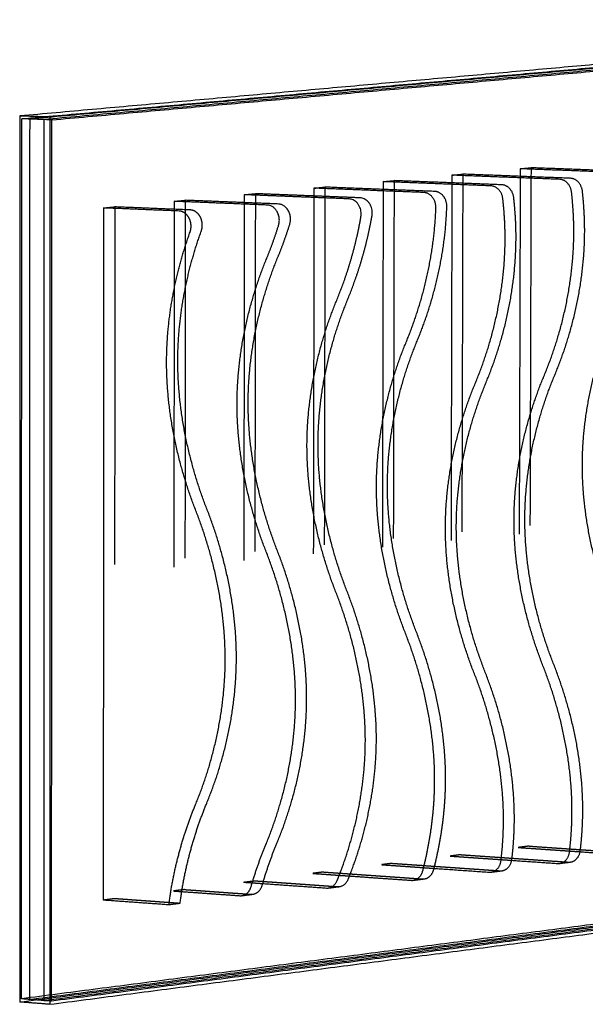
# Model space of a CAD drawing. Header units: millimetres. Extents: x 2380.96 to 2384.37, y 1941.15 to 1946.27.
# Tile 5 of 9: x 2383.57 to 2383.95, y 1942.33 to 1942.99. Entities that reach past the tile are written whole.
import ezdxf

# ---------------------------------------------------------------- set-up
doc = ezdxf.new("R2010")
doc.units = ezdxf.units.MM
doc.linetypes.add('Oculta', pattern=[0.4, 0.2, -0.2])
doc.layers.add('Make2D$Oculto$Curvas', color=7, linetype='Oculta', true_color=0x8c8c8c)
doc.layers.add('Make2D$Visible$Curvas', color=7, linetype='Continuous', true_color=0x000000)

# ---------------------------------------------------------------- blocks, each defined once
blk = doc.blocks.new('Cataract_1.20x0.60_iso')
at = {"layer": 'Make2D$Oculto$Curvas', "color": 18, "linetype": 'Continuous', "lineweight": -3, "true_color": 0x000000}
for points, weights in [([(2382.58433, 1942.86331), (2382.89212, 1942.88282), (2383.18468, 1942.90137)], [1432.32324975, 1469.58858682, 1506.85392388]), ([(2383.1891, 1942.90111), (2382.89655, 1942.88255), (2382.58877, 1942.86303)], [1506.33449572, 1469.06915865, 1431.80382158]), ([(2383.19703, 1942.90066), (2382.90449, 1942.88208), (2382.59672, 1942.86253)], [1505.40417662, 1468.13883955, 1430.87350248]), ([(2382.5714, 1942.37146), (2382.57785, 1942.61679), (2382.58433, 1942.86331)], [1439.21966804, 1435.7714589, 1432.32324975]), ([(2382.58877, 1942.86303), (2382.58227, 1942.61643), (2382.57581, 1942.37101)], [1431.80382158, 1435.25203073, 1438.70023988]), ([(2382.59672, 1942.86253), (2382.5902, 1942.61577), (2382.58371, 1942.37019)], [1430.87350248, 1434.32171163, 1437.76992078]), ([(2382.57031, 1942.36972), (2382.87803, 1942.40171), (2383.17055, 1942.43211)], [1439.11843831, 1476.50799317, 1513.89754803]), ([(2383.16965, 1942.43357), (2382.87808, 1942.4033), (2382.5714, 1942.37146)], [1513.75034218, 1476.48500511, 1439.21966804]), ([(2382.57581, 1942.37101), (2382.88248, 1942.40287), (2383.17405, 1942.43315)], [1438.70023988, 1475.96557695, 1513.23091401])]:
    blk.add_rational_spline(points, weights, degree=2, dxfattribs=at)
at = {"layer": 'Make2D$Oculto$Curvas', "color": 18, "lineweight": -3, "true_color": 0x000000}
for points, weights, degree in [([(2382.60116, 1942.86225), (2382.59274, 1942.86278), (2382.58433, 1942.86331)], [1430.35407432, 1431.33866203, 1432.32324975], 2), ([(2382.82982, 1942.8259), (2382.82436, 1942.6354), (2382.81891, 1942.4456)], [1459.83473976, 1462.55020446, 1465.26566916], 2), ([(2382.86803, 1942.82849), (2382.86251, 1942.63859), (2382.85701, 1942.4494)], [1464.53948856, 1467.25495327, 1469.97041797], 2), ([(2382.75267, 1942.82067), (2382.74731, 1942.62894), (2382.74198, 1942.43792)], [1450.42524215, 1453.14070685, 1455.85617155], 2), ([(2382.79137, 1942.82329), (2382.78596, 1942.63218), (2382.78057, 1942.44177)], [1455.12999095, 1457.84545566, 1460.56092036], 2), ([(2382.82362, 1942.82119), (2382.81823, 1942.63275), (2382.81285, 1942.44499)], [1459.150526, 1461.83544421, 1464.52036242], 2), ([(2382.86187, 1942.82383), (2382.85642, 1942.63597), (2382.85099, 1942.4488)], [1463.85490895, 1466.54001009, 1469.22511123], 2), ([(2382.67451, 1942.81536), (2382.66927, 1942.6224), (2382.66404, 1942.43015)], [1441.01574454, 1443.73120924, 1446.44667394], 2), ([(2382.71372, 1942.81802), (2382.71018, 1942.68971), (2382.70665, 1942.56172), (2382.70313, 1942.43405)], [1445.72049334, 1447.53080315, 1449.34111295, 1451.15142275], 3), ([(2382.7464, 1942.81587), (2382.74111, 1942.62624), (2382.73584, 1942.43731)], [1449.74179992, 1452.42633237, 1455.11086481], 2), ([(2382.78514, 1942.81854), (2382.77979, 1942.62951), (2382.77447, 1942.44117)], [1454.44615111, 1457.13088236, 1459.81561362], 2), ([(2382.63505, 1942.81269), (2382.63159, 1942.68354), (2382.62814, 1942.55472), (2382.62469, 1942.42623)], [1436.31099573, 1438.12130554, 1439.93161534, 1441.74192514], 3), ([(2382.66816, 1942.81047), (2382.66298, 1942.61965), (2382.65783, 1942.42953)], [1440.33315129, 1443.01725925, 1445.7013672], 2), ([(2382.70741, 1942.81318), (2382.70391, 1942.68628), (2382.70043, 1942.5597), (2382.69696, 1942.43343)], [1445.0374925, 1446.82703367, 1448.61657484, 1450.40611601], 3), ([(2382.85701, 1942.4494), (2382.854, 1942.4491), (2382.85099, 1942.4488)], [1469.97041797, 1469.5977646, 1469.22511123], 2), ([(2382.85099, 1942.4488), (2382.8682, 1942.44717), (2382.88546, 1942.44553)], [1469.22511123, 1467.20262657, 1465.18014192], 2), ([(2382.85701, 1942.4494), (2382.88441, 1942.4468), (2382.91193, 1942.4442)], [1469.97041797, 1466.75357326, 1463.53672855], 2), ([(2382.78057, 1942.44177), (2382.77752, 1942.44147), (2382.77447, 1942.44117)], [1460.56092036, 1460.18826699, 1459.81561362], 2), ([(2382.77447, 1942.44117), (2382.78903, 1942.43977), (2382.80363, 1942.43837)], [1459.81561362, 1458.10498278, 1456.39435194], 2), ([(2382.78057, 1942.44177), (2382.81044, 1942.43891), (2382.84046, 1942.43603)], [1460.56092036, 1457.0554847, 1453.55004904], 2), ([(2382.81891, 1942.4456), (2382.81588, 1942.4453), (2382.81285, 1942.44499)], [1465.26566916, 1464.89301579, 1464.52036242], 2), ([(2382.81285, 1942.44499), (2382.82997, 1942.44336), (2382.84714, 1942.44172)], [1464.52036242, 1462.50936505, 1460.49836768], 2), ([(2382.81891, 1942.4456), (2382.84878, 1942.44275), (2382.87879, 1942.43989)], [1465.26566916, 1461.76023351, 1458.25479785], 2), ([(2382.74198, 1942.43792), (2382.73891, 1942.43762), (2382.73584, 1942.43731)], [1455.85617155, 1455.48351818, 1455.11086481], 2), ([(2382.73584, 1942.43731), (2382.74607, 1942.43632), (2382.75632, 1942.43533)], [1455.11086481, 1453.90878896, 1452.70671311], 2), ([(2382.74198, 1942.43792), (2382.76939, 1942.43528), (2382.79692, 1942.43262)], [1455.85617155, 1452.63932685, 1449.42248214], 2), ([(2382.84046, 1942.43603), (2382.841, 1942.43598), (2382.84153, 1942.43603)], [1453.55004904, 1410.91631927, 1378.44459602], 2), ([(2382.87879, 1942.43989), (2382.87933, 1942.43984), (2382.87986, 1942.43989)], [1458.25479785, 1415.48327071, 1382.90663481], 2), ([(2382.66404, 1942.43015), (2382.66093, 1942.42984), (2382.65783, 1942.42953)], [1446.44667394, 1446.07402057, 1445.7013672], 2), ([(2382.65783, 1942.42953), (2382.66012, 1942.42931), (2382.66241, 1942.42908)], [1445.7013672, 1445.43187383, 1445.16238045], 2), ([(2382.66404, 1942.43015), (2382.6825, 1942.42835), (2382.70101, 1942.42654)], [1446.44667394, 1444.27992756, 1442.11318117], 2), ([(2382.69696, 1942.43343), (2382.70005, 1942.43374), (2382.70313, 1942.43405)], [1450.40611601, 1450.77876938, 1451.15142275], 2), ([(2382.69696, 1942.43343), (2382.70055, 1942.43309), (2382.70414, 1942.43274), (2382.70774, 1942.43239)], [1450.40611601, 1449.9838916, 1449.56166719, 1449.13944279], 3), ([(2382.70313, 1942.43405), (2382.71853, 1942.43256), (2382.73397, 1942.43106), (2382.74944, 1942.42955)], [1451.15142275, 1449.34307736, 1447.53473197, 1445.72638658], 3), ([(2382.61844, 1942.4256), (2382.62157, 1942.42592), (2382.62469, 1942.42623)], [1440.9966184, 1441.36927177, 1441.74192514], 2), ([(2382.62469, 1942.42623), (2382.63688, 1942.42503), (2382.64909, 1942.42383), (2382.66132, 1942.42262)], [1441.74192514, 1440.31078212, 1438.87963911, 1437.44849609], 3), ([(2382.58813, 1942.36973), (2382.57976, 1942.3706), (2382.5714, 1942.37146)], [1437.25049261, 1438.23508033, 1439.21966804], 2), ([(2382.58371, 1942.37019), (2382.58593, 1942.37042), (2382.58815, 1942.37065)], [1437.76992078, 1438.03278478, 1438.29564879], 2)]:
    blk.add_rational_spline(points, weights, degree=degree, dxfattribs=at)
at = {"layer": 'Make2D$Visible$Curvas', "color": 18, "lineweight": -3, "true_color": 0x000000}
for points, weights, degree in [([(2383.18568, 1942.90299), (2382.89217, 1942.88442), (2382.58333, 1942.86489)], [1506.95515361, 1469.56559875, 1432.1760439], 2), ([(2383.20246, 1942.90204), (2382.90898, 1942.88342), (2382.60015, 1942.86383)], [1504.98597819, 1467.59642333, 1430.20686847], 2), ([(2382.60116, 1942.86225), (2382.90893, 1942.88181), (2383.20146, 1942.90041)], [1430.35407432, 1467.61941139, 1504.88474846], 2), ([(2382.58333, 1942.86489), (2382.5768, 1942.61671), (2382.57031, 1942.36972)], [1432.1760439, 1435.64724111, 1439.11843831], 2), ([(2382.60015, 1942.86383), (2382.59173, 1942.86436), (2382.58333, 1942.86489)], [1430.20686847, 1431.19145618, 1432.1760439], 2), ([(2382.60015, 1942.86383), (2382.59358, 1942.61531), (2382.58704, 1942.36799)], [1430.20686847, 1433.67806568, 1437.14926289], 2), ([(2382.58813, 1942.36973), (2382.59463, 1942.6154), (2382.60116, 1942.86225)], [1437.25049261, 1433.80228347, 1430.35407432], 2), ([(2382.82375, 1942.82549), (2382.82679, 1942.8257), (2382.82982, 1942.8259)], [1459.08943302, 1459.46208639, 1459.83473976], 2), ([(2382.88998, 1942.82201), (2382.85983, 1942.82396), (2382.82982, 1942.8259)], [1452.82386844, 1456.3293041, 1459.83473976], 2), ([(2382.86199, 1942.82808), (2382.86193, 1942.82596), (2382.86187, 1942.82383)], [1463.79418182, 1463.82454538, 1463.85490895], 2), ([(2382.86199, 1942.82808), (2382.86501, 1942.82829), (2382.86803, 1942.82849)], [1463.79418182, 1464.16683519, 1464.53948856], 2), ([(2382.9233, 1942.82414), (2382.89257, 1942.82612), (2382.86199, 1942.82808)], [1456.64930806, 1460.22174494, 1463.79418182], 2), ([(2382.92933, 1942.82455), (2382.8986, 1942.82653), (2382.86803, 1942.82849)], [1457.3946148, 1460.96705168, 1464.53948856], 2), ([(2382.74652, 1942.82025), (2382.74646, 1942.81806), (2382.7464, 1942.81587)], [1449.67993541, 1449.71086766, 1449.74179992], 2), ([(2382.74652, 1942.82025), (2382.7496, 1942.82046), (2382.75267, 1942.82067)], [1449.67993541, 1450.05258878, 1450.42524215], 2), ([(2382.80786, 1942.81622), (2382.77711, 1942.81824), (2382.74652, 1942.82025)], [1442.53506164, 1446.10749852, 1449.67993541], 2), ([(2382.81401, 1942.81665), (2382.78326, 1942.81866), (2382.75267, 1942.82067)], [1443.28036838, 1446.85280527, 1450.42524215], 2), ([(2382.78526, 1942.82288), (2382.7852, 1942.82071), (2382.78514, 1942.81854)], [1454.38468421, 1454.41541766, 1454.44615111], 2), ([(2382.78526, 1942.82288), (2382.78832, 1942.82308), (2382.79137, 1942.82329)], [1454.38468421, 1454.75733758, 1455.12999095], 2), ([(2382.84543, 1942.81895), (2382.81527, 1942.82092), (2382.78526, 1942.82288)], [1447.3738129, 1450.87924855, 1454.38468421], 2), ([(2382.85154, 1942.81937), (2382.82139, 1942.82134), (2382.79137, 1942.82329)], [1448.11911964, 1451.62455529, 1455.12999095], 2), ([(2382.82375, 1942.82549), (2382.82369, 1942.82334), (2382.82362, 1942.82119)], [1459.08943302, 1459.11997951, 1459.150526], 2), ([(2382.88391, 1942.82159), (2382.85376, 1942.82354), (2382.82375, 1942.82549)], [1452.0785617, 1455.58399736, 1459.08943302], 2), ([(2382.89033, 1942.81416), (2382.88973, 1942.82121), (2382.88391, 1942.82159)], [1451.4097875, 1095.14217039, 1452.0785617], 2), ([(2382.8964, 1942.81458), (2382.8958, 1942.82163), (2382.88998, 1942.82201)], [1452.15509424, 1095.70453393, 1452.82386844], 2), ([(2382.66828, 1942.81494), (2382.66822, 1942.81271), (2382.66816, 1942.81047)], [1440.2704378, 1440.30179455, 1440.33315129], 2), ([(2382.66828, 1942.81494), (2382.6714, 1942.81515), (2382.67451, 1942.81536)], [1440.2704378, 1440.64309117, 1441.01574454], 2), ([(2382.72027, 1942.81149), (2382.69422, 1942.81322), (2382.66828, 1942.81494)], [1434.2114163, 1437.24092705, 1440.2704378], 2), ([(2382.7265, 1942.81191), (2382.70045, 1942.81364), (2382.67451, 1942.81536)], [1434.95672304, 1437.98623379, 1441.01574454], 2), ([(2382.70753, 1942.8176), (2382.70749, 1942.81613), (2382.70745, 1942.81465), (2382.70741, 1942.81318)], [1444.9751866, 1444.99595523, 1445.01672386, 1445.0374925], 3), ([(2382.70753, 1942.8176), (2382.71062, 1942.81781), (2382.71372, 1942.81802)], [1444.9751866, 1445.34783997, 1445.72049334], 2), ([(2382.76605, 1942.81374), (2382.74648, 1942.81503), (2382.72697, 1942.81632), (2382.70753, 1942.8176)], [1438.15734259, 1440.42995726, 1442.70257193, 1444.9751866], 3), ([(2382.77224, 1942.81416), (2382.75267, 1942.81545), (2382.73317, 1942.81674), (2382.71372, 1942.81802)], [1438.90264933, 1441.175264, 1443.44787867, 1445.72049334], 3), ([(2382.8143, 1942.80729), (2382.81482, 1942.81577), (2382.80786, 1942.81622)], [1441.87983764, 999.274862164, 1442.53506164], 2), ([(2382.82045, 1942.80771), (2382.82097, 1942.81619), (2382.81401, 1942.81665)], [1442.62514438, 999.791440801, 1443.28036838], 2), ([(2382.85185, 1942.8115), (2382.85125, 1942.81857), (2382.84543, 1942.81895)], [1446.70503869, 1091.59225057, 1447.3738129], 2), ([(2382.85797, 1942.81192), (2382.85736, 1942.81899), (2382.85154, 1942.81937)], [1447.45034543, 1092.15461411, 1448.11911964], 2), ([(2382.62878, 1942.81226), (2382.62532, 1942.68305), (2382.62187, 1942.55416), (2382.61844, 1942.4256)], [1435.56568899, 1437.37599879, 1439.1863086, 1440.9966184], 3), ([(2382.62878, 1942.81226), (2382.63192, 1942.81247), (2382.63505, 1942.81269)], [1435.56568899, 1435.93834236, 1436.31099573], 2), ([(2382.67089, 1942.80944), (2382.65682, 1942.81038), (2382.64278, 1942.81132), (2382.62878, 1942.81226)], [1430.65429955, 1432.29142937, 1433.92855918, 1435.56568899], 3), ([(2382.67716, 1942.80987), (2382.66309, 1942.81081), (2382.64906, 1942.81175), (2382.63505, 1942.81269)], [1431.39960629, 1433.03673611, 1434.67386592, 1436.31099573], 3), ([(2382.72621, 1942.79994), (2382.72993, 1942.81084), (2382.72027, 1942.81149)], [1433.64139484, 815.376511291, 1434.2114163], 2), ([(2382.73245, 1942.80038), (2382.73616, 1942.81127), (2382.7265, 1942.81191)], [1434.38670158, 815.800563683, 1434.95672304], 2), ([(2382.79578, 1942.73286), (2382.80568, 1942.75515), (2382.8127, 1942.7809), (2382.8143, 1942.80729)], [1444.84263885, 1443.44468682, 1442.34993921, 1441.87983764], 3), ([(2382.80192, 1942.73333), (2382.81183, 1942.7556), (2382.81885, 1942.78134), (2382.82045, 1942.80771)], [1445.58794559, 1444.18999356, 1443.09524596, 1442.62514438], 3), ([(2382.71911, 1942.78171), (2382.72169, 1942.78757), (2382.72407, 1942.79366), (2382.72621, 1942.79994)], [1434.66687254, 1434.30255796, 1433.95883564, 1433.64139484], 3), ([(2382.72534, 1942.78215), (2382.72792, 1942.78801), (2382.7303, 1942.7941), (2382.73245, 1942.80038)], [1435.41217928, 1435.0478647, 1434.70414238, 1434.38670158], 3), ([(2382.65506, 1942.422), (2382.65809, 1942.44171), (2382.6639, 1942.46063), (2382.67141, 1942.47753)], [1436.70318935, 1436.1323281, 1435.24262065, 1434.17660158], 3), ([(2382.66132, 1942.42262), (2382.66435, 1942.44233), (2382.67016, 1942.46124), (2382.67767, 1942.47813)], [1437.44849609, 1436.87763484, 1435.98792739, 1434.92190833], 3), ([(2382.70122, 1942.4308), (2382.70377, 1942.43888), (2382.70675, 1942.44668), (2382.71006, 1942.45409)], [1440.55720483, 1440.1685359, 1439.73358075, 1439.26448474], 3), ([(2382.70743, 1942.43142), (2382.70999, 1942.4395), (2382.71297, 1942.44729), (2382.71627, 1942.4547)], [1441.30251157, 1440.91384264, 1440.47888749, 1440.00979148], 3), ([(2382.87986, 1942.43989), (2382.88474, 1942.44038), (2382.88559, 1942.44621)], [1382.90663481, 1142.47048648, 1457.38801836], 2), ([(2382.83543, 1942.43542), (2382.84031, 1942.43591), (2382.84116, 1942.44175)], [1377.7377384, 1138.19857647, 1451.93796282], 2), ([(2382.84153, 1942.43603), (2382.8464, 1942.43652), (2382.84726, 1942.44236)], [1378.44459602, 1138.78276929, 1452.68326956], 2), ([(2382.84714, 1942.44172), (2382.85993, 1942.4405), (2382.87274, 1942.43928)], [1460.49789142, 1459.00369127, 1457.50949111], 2), ([(2382.87381, 1942.43928), (2382.87868, 1942.43977), (2382.87953, 1942.4456)], [1382.19977718, 1141.88629365, 1456.64271162], 2), ([(2382.88546, 1942.44553), (2382.89568, 1942.44456), (2382.90591, 1942.44359)], [1465.18014192, 1463.98578186, 1462.79142181], 2), ([(2382.75632, 1942.43533), (2382.77353, 1942.43367), (2382.79079, 1942.432)], [1452.70671311, 1450.69194426, 1448.6771754], 2), ([(2382.79186, 1942.43201), (2382.79597, 1942.43242), (2382.79732, 1942.43713)], [1383.45039174, 1201.56762104, 1447.85448359], 2), ([(2382.79799, 1942.43262), (2382.8021, 1942.43304), (2382.80345, 1942.43774)], [1384.16220274, 1202.18605813, 1448.59979033], 2), ([(2382.80363, 1942.43837), (2382.81898, 1942.43689), (2382.83437, 1942.43542)], [1456.39435194, 1454.59954712, 1452.8047423], 2), ([(2382.83437, 1942.43542), (2382.8349, 1942.43536), (2382.83543, 1942.43542)], [1452.8047423, 1410.19284182, 1377.7377384], 2), ([(2382.83543, 1942.43542), (2382.83848, 1942.43572), (2382.84153, 1942.43603)], [1377.7377384, 1378.09116721, 1378.44459602], 2), ([(2382.87274, 1942.43928), (2382.87327, 1942.43923), (2382.87381, 1942.43928)], [1457.50949111, 1414.75979325, 1382.19977718], 2), ([(2382.87381, 1942.43928), (2382.87684, 1942.43959), (2382.87986, 1942.43989)], [1382.19977718, 1382.553206, 1382.90663481], 2), ([(2382.58704, 1942.36799), (2382.89474, 1942.40006), (2383.18723, 1942.43055)], [1437.14926289, 1474.53881774, 1511.9283726], 2), ([(2383.18633, 1942.432), (2382.89479, 1942.40166), (2382.58813, 1942.36973)], [1511.78116675, 1474.51582968, 1437.25049261], 2), ([(2382.58815, 1942.37065), (2382.89248, 1942.40231), (2383.18193, 1942.43242)], [1438.29564879, 1475.29812185, 1512.30059491], 2), ([(2382.69585, 1942.42591), (2382.6998, 1942.42631), (2382.70122, 1942.4308)], [1378.68411742, 1208.9591738, 1440.55720483], 2), ([(2382.70207, 1942.42654), (2382.70601, 1942.42693), (2382.70743, 1942.43142)], [1379.39707343, 1209.58456395, 1441.30251157], 2), ([(2382.70774, 1942.43239), (2382.71956, 1942.43124), (2382.7314, 1942.43009), (2382.74327, 1942.42893)], [1449.13944279, 1447.7533218, 1446.36720082, 1444.98107984], 3), ([(2382.74433, 1942.42893), (2382.74742, 1942.42924), (2382.75051, 1942.42955)], [1388.87914696, 1389.23736303, 1389.5955791], 2), ([(2382.74944, 1942.42955), (2382.7498, 1942.42952), (2382.75015, 1942.42952), (2382.75051, 1942.42955)], [1445.72638658, 1423.78512253, 1405.07485337, 1389.5955791], 3), ([(2382.79079, 1942.432), (2382.79133, 1942.43195), (2382.79186, 1942.43201)], [1448.6771754, 1411.11203406, 1383.45039174], 2), ([(2382.79186, 1942.43201), (2382.79493, 1942.43231), (2382.79799, 1942.43262)], [1383.45039174, 1383.80629724, 1384.16220274], 2), ([(2382.79692, 1942.43262), (2382.79746, 1942.43257), (2382.79799, 1942.43262)], [1449.42248214, 1411.83804583, 1384.16220274], 2), ([(2382.61844, 1942.4256), (2382.63062, 1942.4244), (2382.64283, 1942.4232), (2382.65506, 1942.422)], [1440.9966184, 1439.56547538, 1438.13433237, 1436.70318935], 3), ([(2382.66241, 1942.42908), (2382.67858, 1942.4275), (2382.69479, 1942.42591)], [1445.16238045, 1443.26512744, 1441.36787443], 2), ([(2382.69479, 1942.42591), (2382.69532, 1942.42586), (2382.69585, 1942.42591)], [1441.36787443, 1405.14768511, 1378.68411742], 2), ([(2382.69585, 1942.42591), (2382.69896, 1942.42623), (2382.70207, 1942.42654)], [1378.68411742, 1379.04059543, 1379.39707343], 2), ([(2382.70101, 1942.42654), (2382.70154, 1942.42649), (2382.70207, 1942.42654)], [1442.11318117, 1405.87429442, 1379.39707343], 2), ([(2382.74327, 1942.42893), (2382.74362, 1942.4289), (2382.74398, 1942.4289), (2382.74433, 1942.42893)], [1444.98107984, 1423.05110608, 1404.35046178, 1388.87914696], 3), ([(2382.65506, 1942.422), (2382.65819, 1942.42231), (2382.66132, 1942.42262)], [1436.70318935, 1437.07584272, 1437.44849609], 2), ([(2382.58704, 1942.36799), (2382.57867, 1942.36886), (2382.57031, 1942.36972)], [1437.14926289, 1438.1338506, 1439.11843831], 2)]:
    blk.add_rational_spline(points, weights, degree=degree, dxfattribs=at)
for points, weights, knots in [([(2382.67669, 1942.7975), (2382.67768, 1942.80004), (2382.67756, 1942.80289), (2382.67636, 1942.80535), (2382.67517, 1942.8078), (2382.67318, 1942.80929), (2382.67089, 1942.80944)], [1430.10410292, 1315.42822029, 1315.41281139, 1430.05787624, 1315.62125305, 1315.82006082, 1430.65429955], [117.007433, 117.007433, 117.007433, 117.007433, 117.997903, 117.997903, 117.997903, 118.988373, 118.988373, 118.988373, 118.988373]), ([(2382.68297, 1942.79794), (2382.68395, 1942.80048), (2382.68384, 1942.80332), (2382.68264, 1942.80578), (2382.68144, 1942.80823), (2382.67946, 1942.80972), (2382.67716, 1942.80987)], [1430.84940966, 1316.1138315, 1316.0984226, 1430.80318298, 1316.30686426, 1316.50567203, 1431.39960629], [117.007433, 117.007433, 117.007433, 117.007433, 117.997903, 117.997903, 117.997903, 118.988373, 118.988373, 118.988373, 118.988373]), ([(2382.75758, 1942.7572), (2382.76388, 1942.77144), (2382.76901, 1942.78709), (2382.77232, 1942.80341), (2382.77342, 1942.80886), (2382.77065, 1942.81343), (2382.76605, 1942.81374)], [1439.7547557, 1438.865342, 1438.09866054, 1437.53749345, 1082.64637691, 1082.85299329, 1438.15734259], [-301.397611, -301.397611, -301.397611, -301.397611, -283.016928, -283.016928, -283.016928, -281.238019, -281.238019, -281.238019, -281.238019]), ([(2382.76377, 1942.75765), (2382.77007, 1942.77189), (2382.7752, 1942.78753), (2382.77851, 1942.80384), (2382.77962, 1942.80929), (2382.77684, 1942.81386), (2382.77224, 1942.81416)], [1440.50006244, 1439.61064874, 1438.84396728, 1438.28280019, 1083.20775974, 1083.41437612, 1438.90264933], [-301.397611, -301.397611, -301.397611, -301.397611, -283.016928, -283.016928, -283.016928, -281.238019, -281.238019, -281.238019, -281.238019]), ([(2382.83371, 1942.70869), (2382.84438, 1942.73259), (2382.8517, 1942.7605), (2382.85252, 1942.78889), (2382.85273, 1942.79642), (2382.8525, 1942.80398), (2382.85185, 1942.8115)], [1449.93052201, 1448.42491242, 1447.27100557, 1446.87037249, 1446.76416112, 1446.71089186, 1446.70503869], [-343.946552, -343.946552, -343.946552, -343.946552, -312.831523, -312.831523, -312.831523, -304.582654, -304.582654, -304.582654, -304.582654]), ([(2382.83981, 1942.70917), (2382.85049, 1942.73305), (2382.85781, 1942.76095), (2382.85863, 1942.78933), (2382.85885, 1942.79685), (2382.85861, 1942.80441), (2382.85797, 1942.81192)], [1450.67582875, 1449.17021917, 1448.01631232, 1447.61567923, 1447.50946787, 1447.45619861, 1447.45034543], [-343.946552, -343.946552, -343.946552, -343.946552, -312.831523, -312.831523, -312.831523, -304.582654, -304.582654, -304.582654, -304.582654]), ([(2382.87216, 1942.71168), (2382.88284, 1942.7355), (2382.89016, 1942.76332), (2382.89099, 1942.79163), (2382.89121, 1942.79913), (2382.89097, 1942.80667), (2382.89033, 1942.81416)], [1454.63527081, 1453.12966123, 1451.97575438, 1451.5751213, 1451.46890993, 1451.41564067, 1451.4097875], [-343.946552, -343.946552, -343.946552, -343.946552, -312.831523, -312.831523, -312.831523, -304.582654, -304.582654, -304.582654, -304.582654]), ([(2382.87822, 1942.71215), (2382.88891, 1942.73596), (2382.89623, 1942.76377), (2382.89706, 1942.79206), (2382.89728, 1942.79956), (2382.89704, 1942.80709), (2382.8964, 1942.81458)], [1455.38057755, 1453.87496797, 1452.72106112, 1452.32042804, 1452.21421667, 1452.16094741, 1452.15509424], [-343.946552, -343.946552, -343.946552, -343.946552, -312.831523, -312.831523, -312.831523, -304.582654, -304.582654, -304.582654, -304.582654]), ([(2382.67588, 1942.6417), (2382.66661, 1942.66739), (2382.66092, 1942.69654), (2382.6617, 1942.7252), (2382.66238, 1942.75043), (2382.66808, 1942.77534), (2382.67669, 1942.7975)], [1431.87779549, 1432.6871313, 1433.03977198, 1432.6391389, 1432.28648571, 1431.35017931, 1430.10410292], [58.503717, 58.503717, 58.503717, 58.503717, 89.618746, 89.618746, 89.618746, 117.007433, 117.007433, 117.007433, 117.007433]), ([(2382.68215, 1942.64222), (2382.67288, 1942.66789), (2382.66719, 1942.69703), (2382.66797, 1942.72567), (2382.66865, 1942.75089), (2382.67435, 1942.77578), (2382.68297, 1942.79794)], [1432.62310223, 1433.43243804, 1433.78507872, 1433.38444564, 1433.03179245, 1432.09548605, 1430.84940966], [58.503717, 58.503717, 58.503717, 58.503717, 89.618746, 89.618746, 89.618746, 117.007433, 117.007433, 117.007433, 117.007433]), ([(2382.71458, 1942.61764), (2382.70532, 1942.64325), (2382.69964, 1942.6723), (2382.70042, 1942.70085), (2382.70121, 1942.72941), (2382.70846, 1942.75754), (2382.71911, 1942.78171)], [1436.96567864, 1437.77501445, 1438.12765514, 1437.72702206, 1437.32638897, 1436.17248212, 1434.66687254], [-380.141581, -380.141581, -380.141581, -380.141581, -349.026552, -349.026552, -349.026552, -317.911523, -317.911523, -317.911523, -317.911523]), ([(2382.7208, 1942.61816), (2382.71154, 1942.64376), (2382.70587, 1942.6728), (2382.70665, 1942.70133), (2382.70744, 1942.72988), (2382.7147, 1942.75799), (2382.72534, 1942.78215)], [1437.71098538, 1438.52032119, 1438.87296188, 1438.4723288, 1438.07169572, 1436.91778886, 1435.41217928], [-380.141581, -380.141581, -380.141581, -380.141581, -349.026552, -349.026552, -349.026552, -317.911523, -317.911523, -317.911523, -317.911523]), ([(2382.753, 1942.59374), (2382.74375, 1942.61928), (2382.73808, 1942.64823), (2382.73887, 1942.67668), (2382.73967, 1942.70513), (2382.74693, 1942.73314), (2382.75758, 1942.7572)], [1442.05356179, 1442.86289761, 1443.21553829, 1442.81490521, 1442.41427213, 1441.26036528, 1439.7547557], [-363.627669, -363.627669, -363.627669, -363.627669, -332.51264, -332.51264, -332.51264, -301.397611, -301.397611, -301.397611, -301.397611]), ([(2382.75918, 1942.59428), (2382.74994, 1942.6198), (2382.74427, 1942.64874), (2382.74506, 1942.67717), (2382.74586, 1942.70561), (2382.75312, 1942.7336), (2382.76377, 1942.75765)], [1442.79886854, 1443.60820435, 1443.96084503, 1443.56021195, 1443.15957887, 1442.00567202, 1440.50006244], [-363.627669, -363.627669, -363.627669, -363.627669, -332.51264, -332.51264, -332.51264, -301.397611, -301.397611, -301.397611, -301.397611]), ([(2382.90639, 1942.58028), (2382.89718, 1942.60549), (2382.89155, 1942.63407), (2382.89237, 1942.66213), (2382.8932, 1942.69021), (2382.90049, 1942.71784), (2382.91115, 1942.74157)], [1461.25569136, 1462.06502717, 1462.41766786, 1462.01703478, 1461.6164017, 1460.46249485, 1458.95688527], [248.920231, 248.920231, 248.920231, 248.920231, 280.03526, 280.03526, 280.03526, 311.150289, 311.150289, 311.150289, 311.150289]), ([(2382.79115, 1942.57002), (2382.78192, 1942.59548), (2382.77626, 1942.62434), (2382.77706, 1942.65267), (2382.77786, 1942.68102), (2382.78513, 1942.70891), (2382.79578, 1942.73286)], [1447.14144495, 1447.95078076, 1448.30342145, 1447.90278836, 1447.50215528, 1446.34824843, 1444.84263885], [248.920231, 248.920231, 248.920231, 248.920231, 280.03526, 280.03526, 280.03526, 311.150289, 311.150289, 311.150289, 311.150289]), ([(2382.79729, 1942.57057), (2382.78806, 1942.59601), (2382.7824, 1942.62485), (2382.7832, 1942.65318), (2382.784, 1942.68151), (2382.79127, 1942.70938), (2382.80192, 1942.73333)], [1447.88675169, 1448.6960875, 1449.04872819, 1448.64809511, 1448.24746202, 1447.09355517, 1445.58794559], [248.920231, 248.920231, 248.920231, 248.920231, 280.03526, 280.03526, 280.03526, 311.150289, 311.150289, 311.150289, 311.150289]), ([(2382.86744, 1942.54997), (2382.85823, 1942.57527), (2382.85259, 1942.60394), (2382.8534, 1942.63207), (2382.85422, 1942.66023), (2382.8615, 1942.68791), (2382.87216, 1942.71168)], [1456.93407691, 1457.74341272, 1458.09605341, 1457.69542032, 1457.29478724, 1456.14088039, 1454.63527081], [-406.17661, -406.17661, -406.17661, -406.17661, -375.061581, -375.061581, -375.061581, -343.946552, -343.946552, -343.946552, -343.946552]), ([(2382.8735, 1942.55052), (2382.86429, 1942.57581), (2382.85865, 1942.60446), (2382.85947, 1942.63259), (2382.86029, 1942.66073), (2382.86757, 1942.68839), (2382.87822, 1942.71215)], [1457.67938365, 1458.48871946, 1458.84136015, 1458.44072707, 1458.04009398, 1456.88618713, 1455.38057755], [-406.17661, -406.17661, -406.17661, -406.17661, -375.061581, -375.061581, -375.061581, -343.946552, -343.946552, -343.946552, -343.946552]), ([(2382.82904, 1942.54646), (2382.81981, 1942.57184), (2382.81417, 1942.6006), (2382.81497, 1942.62883), (2382.81578, 1942.65708), (2382.82305, 1942.68485), (2382.83371, 1942.70869)], [1452.2293281, 1453.03866391, 1453.3913046, 1452.99067152, 1452.59003844, 1451.43613159, 1449.93052201], [-406.17661, -406.17661, -406.17661, -406.17661, -375.061581, -375.061581, -375.061581, -343.946552, -343.946552, -343.946552, -343.946552]), ([(2382.83514, 1942.54702), (2382.82591, 1942.57239), (2382.82027, 1942.60113), (2382.82108, 1942.62935), (2382.82189, 1942.65758), (2382.82916, 1942.68533), (2382.83981, 1942.70917)], [1452.97463485, 1453.78397066, 1454.13661134, 1453.73597826, 1453.33534518, 1452.18143833, 1450.67582875], [-406.17661, -406.17661, -406.17661, -406.17661, -375.061581, -375.061581, -375.061581, -343.946552, -343.946552, -343.946552, -343.946552]), ([(2382.67141, 1942.47753), (2382.68203, 1942.50145), (2382.68929, 1942.52948), (2382.69008, 1942.55812), (2382.69086, 1942.58678), (2382.68516, 1942.61598), (2382.67588, 1942.6417)], [1434.17660158, 1432.670992, 1431.51708515, 1431.11645207, 1430.71581899, 1431.06845968, 1431.87779549], [294.641906, 294.641906, 294.641906, 294.641906, 325.756935, 325.756935, 325.756935, 356.871964, 356.871964, 356.871964, 356.871964]), ([(2382.67767, 1942.47813), (2382.68829, 1942.50204), (2382.69555, 1942.53005), (2382.69634, 1942.55868), (2382.69713, 1942.58732), (2382.69143, 1942.61651), (2382.68215, 1942.64222)], [1434.92190833, 1433.41629874, 1432.26239189, 1431.86175881, 1431.46112573, 1431.81376642, 1432.62310223], [294.641906, 294.641906, 294.641906, 294.641906, 325.756935, 325.756935, 325.756935, 356.871964, 356.871964, 356.871964, 356.871964]), ([(2382.71006, 1942.45409), (2382.72068, 1942.47789), (2382.72795, 1942.50581), (2382.72874, 1942.53434), (2382.72954, 1942.56289), (2382.72384, 1942.592), (2382.71458, 1942.61764)], [1439.26448474, 1437.75887516, 1436.60496831, 1436.20433522, 1435.80370214, 1436.15634283, 1436.96567864], [-442.371639, -442.371639, -442.371639, -442.371639, -411.25661, -411.25661, -411.25661, -380.141581, -380.141581, -380.141581, -380.141581]), ([(2382.71627, 1942.4547), (2382.7269, 1942.47849), (2382.73417, 1942.50639), (2382.73497, 1942.53491), (2382.73576, 1942.56344), (2382.73007, 1942.59254), (2382.7208, 1942.61816)], [1440.00979148, 1438.5041819, 1437.35027505, 1436.94964197, 1436.54900888, 1436.90164957, 1437.71098538], [-442.371639, -442.371639, -442.371639, -442.371639, -411.25661, -411.25661, -411.25661, -380.141581, -380.141581, -380.141581, -380.141581]), ([(2382.74433, 1942.42893), (2382.74655, 1942.42916), (2382.74837, 1942.43063), (2382.74939, 1942.43298), (2382.7595, 1942.45619), (2382.76636, 1942.48316), (2382.76714, 1942.51073), (2382.76794, 1942.53917), (2382.76226, 1942.56818), (2382.753, 1942.59374)], [1388.87914696, 1299.46685882, 1317.9125616, 1444.21625531, 1442.77740497, 1441.68069135, 1441.29221838, 1440.8915853, 1441.24422598, 1442.05356179], [-123.530242, -123.530242, -123.530242, -123.530242, -122.571295, -122.571295, -122.571295, -92.400676, -92.400676, -92.400676, -61.285647, -61.285647, -61.285647, -61.285647]), ([(2382.75051, 1942.42955), (2382.75273, 1942.42978), (2382.75455, 1942.43125), (2382.75557, 1942.43359), (2382.76567, 1942.4568), (2382.77254, 1942.48376), (2382.77332, 1942.51131), (2382.77412, 1942.53973), (2382.76844, 1942.56873), (2382.75918, 1942.59428)], [1389.5955791, 1300.1372915, 1318.59261916, 1444.96156205, 1443.52271171, 1442.42599809, 1442.03752512, 1441.63689204, 1441.98953273, 1442.79886854], [-123.530242, -123.530242, -123.530242, -123.530242, -122.571295, -122.571295, -122.571295, -92.400676, -92.400676, -92.400676, -61.285647, -61.285647, -61.285647, -61.285647]), ([(2382.79732, 1942.43713), (2382.80189, 1942.4531), (2382.80477, 1942.47007), (2382.80526, 1942.48728), (2382.80607, 1942.51561), (2382.8004, 1942.54453), (2382.79115, 1942.57002)], [1447.85448359, 1447.14499851, 1446.62351586, 1446.38010153, 1445.97946845, 1446.33210914, 1447.14144495], [198.900513, 198.900513, 198.900513, 198.900513, 217.805202, 217.805202, 217.805202, 248.920231, 248.920231, 248.920231, 248.920231]), ([(2382.80345, 1942.43774), (2382.80802, 1942.4537), (2382.81091, 1942.47067), (2382.8114, 1942.48787), (2382.81221, 1942.51619), (2382.80654, 1942.54509), (2382.79729, 1942.57057)], [1448.59979033, 1447.89030526, 1447.3688226, 1447.12540827, 1446.72477519, 1447.07741588, 1447.88675169], [198.900513, 198.900513, 198.900513, 198.900513, 217.805202, 217.805202, 217.805202, 248.920231, 248.920231, 248.920231, 248.920231]), ([(2382.88559, 1942.44621), (2382.88666, 1942.45351), (2382.88734, 1942.46092), (2382.88755, 1942.46837), (2382.88838, 1942.49649), (2382.88273, 1942.52521), (2382.8735, 1942.55052)], [1457.38801836, 1457.18340508, 1457.0242516, 1456.91804023, 1456.51740715, 1456.87004784, 1457.67938365], [-445.540508, -445.540508, -445.540508, -445.540508, -437.291639, -437.291639, -437.291639, -406.17661, -406.17661, -406.17661, -406.17661]), ([(2382.84116, 1942.44175), (2382.84223, 1942.44908), (2382.8429, 1942.45652), (2382.84312, 1942.464), (2382.84393, 1942.49223), (2382.83827, 1942.52105), (2382.82904, 1942.54646)], [1451.93796282, 1451.73334953, 1451.57419606, 1451.46798469, 1451.06735161, 1451.41999229, 1452.2293281], [-445.540508, -445.540508, -445.540508, -445.540508, -437.291639, -437.291639, -437.291639, -406.17661, -406.17661, -406.17661, -406.17661]), ([(2382.84726, 1942.44236), (2382.84833, 1942.44969), (2382.849, 1942.45712), (2382.84921, 1942.4646), (2382.85003, 1942.49281), (2382.84437, 1942.52162), (2382.83514, 1942.54702)], [1452.68326956, 1452.47865627, 1452.3195028, 1452.21329143, 1451.81265835, 1452.16529903, 1452.97463485], [-445.540508, -445.540508, -445.540508, -445.540508, -437.291639, -437.291639, -437.291639, -406.17661, -406.17661, -406.17661, -406.17661]), ([(2382.87953, 1942.4456), (2382.88061, 1942.4529), (2382.88128, 1942.46032), (2382.8815, 1942.46777), (2382.88232, 1942.49591), (2382.87667, 1942.52464), (2382.86744, 1942.54997)], [1456.64271162, 1456.43809834, 1456.27894486, 1456.17273349, 1455.77210041, 1456.1247411, 1456.93407691], [-445.540508, -445.540508, -445.540508, -445.540508, -437.291639, -437.291639, -437.291639, -406.17661, -406.17661, -406.17661, -406.17661])]:
    blk.add_rational_spline(points, weights, degree=3, knots=knots, dxfattribs=at)

msp = doc.modelspace()

# ---------------------------------------------------------------- block references
at = {"xscale": 1.211298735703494, "yscale": 1.211298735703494, "zscale": 1.211298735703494, "rotation": 1.497366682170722}
msp.add_blockref('Cataract_1.20x0.60_iso', (-439.96886, -485.07292), dxfattribs=at)

doc.saveas('drawing.dxf')
